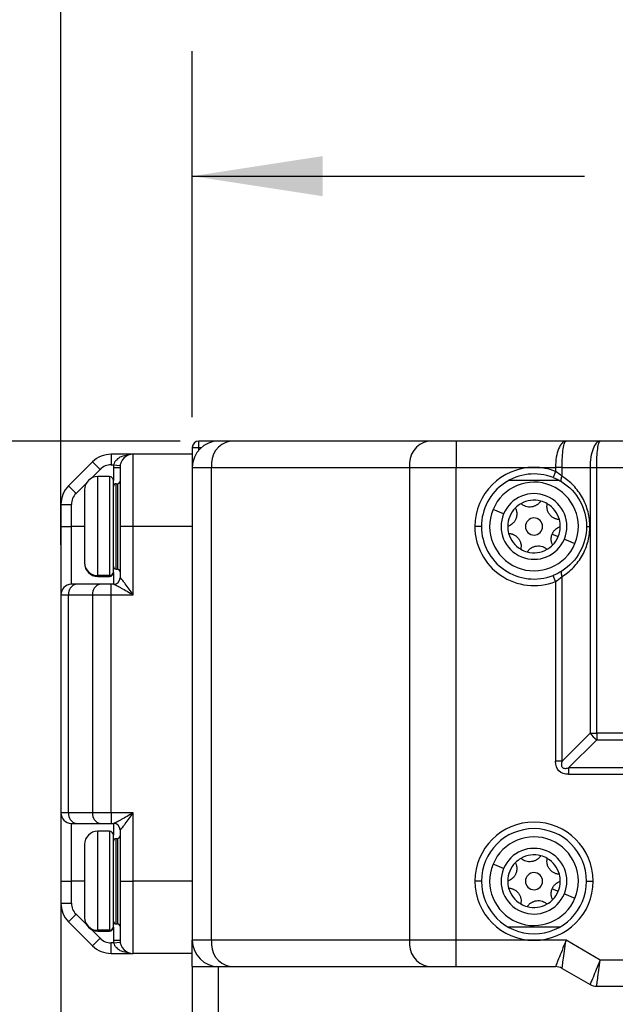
# Model space of a CAD drawing. Header units: millimetres. Extents: x 0 to 838, y 0 to 648.
# Tile 29 of 63: x 112 to 158, y 494 to 569. Entities that reach past the tile are written whole.
import ezdxf

# ---------------------------------------------------------------- set-up
doc = ezdxf.new("R2010")
doc.units = ezdxf.units.MM
doc.header["$LTSCALE"] = 3
doc.layers.add('DIMENSIONS', color=140, linetype='Continuous', lineweight=25)
doc.styles.add('SLDTEXTSTYLE0', font='TXT', dxfattribs={"width": 0.7})
doc.dimstyles.new('SLDDIMSTYLE0', dxfattribs={"dimtxt": 6.474023, "dimasz": 9.906, "dimexe": 0, "dimexo": 0.0625, "dimgap": 1.618506, "dimtad": 0, "dimtih": 1, "dimtoh": 1, "dimdec": 1, "dimrnd": 1e-09, "dimzin": 4, "dimdsep": 46, "dimtxsty": 'SLDTEXTSTYLE0', "dimsah": 1, "dimcen": 0.09, "dimadec": 0, "dimazin": 1, "dimtfac": 1, "dimtdec": 1, "dimtofl": 0, "dimtmove": 0, "dimatfit": 3, "dimfxl": 0, "dimfrac": 2, "dimtolj": 1, "dimtzin": 12, "dimarcsym": 0})
doc.dimstyles.new('SLDDIMSTYLE1', dxfattribs={"dimtxt": 6.474023, "dimasz": 9.906, "dimexe": 0, "dimexo": 0.0625, "dimgap": 1.618506, "dimtad": 0, "dimtih": 1, "dimtoh": 1, "dimdec": 1, "dimrnd": 1e-09, "dimzin": 4, "dimdsep": 46, "dimtxsty": 'SLDTEXTSTYLE0', "dimsah": 1, "dimcen": 0.09, "dimadec": 0, "dimazin": 1, "dimtfac": 1, "dimtdec": 1, "dimtmove": 0, "dimatfit": 0, "dimfxl": 0, "dimfrac": 2, "dimtolj": 1, "dimtzin": 12, "dimarcsym": 0})
doc.dimstyles.new('SLDDIMSTYLE2', dxfattribs={"dimtxt": 6.474023, "dimasz": 9.906, "dimexe": 0, "dimexo": 0.0625, "dimgap": 1.618506, "dimtad": 0, "dimtih": 1, "dimtoh": 1, "dimdec": 1, "dimrnd": 1e-09, "dimzin": 12, "dimdsep": 46, "dimtxsty": 'SLDTEXTSTYLE0', "dimsah": 1, "dimcen": 0.09, "dimadec": 0, "dimazin": 3, "dimtfac": 1, "dimtdec": 1, "dimtofl": 0, "dimtmove": 0, "dimatfit": 3, "dimfxl": 0, "dimfrac": 2, "dimtolj": 1, "dimtzin": 12, "dimarcsym": 0})

# ---------------------------------------------------------------- blocks, each defined once
blk = doc.blocks.new('_D_21')
at = {"layer": 'DIMENSIONS'}
for p, q in [((115.508, 504.382), (115.508, 432.324)), ((125.508, 485.682), (125.508, 432.324)), ((70.173, 441.849), (67.999, 441.849)), ((67.999, 441.849), (67.999, 431.559)), ((89.411, 441.849), (91.585, 441.849)), ((91.585, 441.849), (91.585, 431.559)), ((115.508, 441.849), (98.184, 441.849)), ((125.508, 441.849), (144.558, 441.849)), ((67.999, 431.559), (70.173, 431.559)), ((91.585, 431.559), (89.411, 431.559))]:
    blk.add_line(p, q, dxfattribs=at)
for points in [[(115.508, 441.849), (105.602, 443.373), (105.602, 440.325)], [(125.508, 441.849), (135.414, 440.325), (135.414, 443.373)]]:
    blk.add_solid(points, dxfattribs=at)
at = {"layer": 'DIMENSIONS', "char_height": 6.35, "attachment_point": 1, "style": 'SLDTEXTSTYLE0'}
for s, insert in [('10.0', (70.173, 451.484)), ('0.39', (70.173, 439.745))]:
    blk.add_mtext(s, dxfattribs=dict(at, insert=insert))
blk = doc.blocks.new('_D_23')
at = {"layer": 'DIMENSIONS'}
for p, q in [((125.508, 538.302), (125.508, 566.182)), ((220.508, 538.302), (220.508, 566.182)), ((125.508, 556.657), (155.36, 556.657)), ((164.133, 556.657), (161.959, 556.657)), ((161.959, 556.657), (161.959, 546.367)), ((183.371, 556.657), (185.545, 556.657)), ((185.545, 556.657), (185.545, 546.367)), ((220.508, 556.657), (192.143, 556.657)), ((161.959, 546.367), (164.133, 546.367)), ((185.545, 546.367), (183.371, 546.367))]:
    blk.add_line(p, q, dxfattribs=at)
for points in [[(125.508, 556.657), (135.414, 555.133), (135.414, 558.181)], [(220.508, 556.657), (210.602, 558.181), (210.602, 555.133)]]:
    blk.add_solid(points, dxfattribs=at)
at = {"layer": 'DIMENSIONS', "char_height": 6.35, "attachment_point": 1, "style": 'SLDTEXTSTYLE0'}
for s, insert in [('95.0', (164.133, 566.291)), ('3.74', (164.133, 554.553))]:
    blk.add_mtext(s, dxfattribs=dict(at, insert=insert))
blk = doc.blocks.new('_D_24')
at = {"layer": 'DIMENSIONS'}
for p, q in [((115.508, 528.602), (115.508, 589.896)), ((248.608, 525.452), (248.608, 589.896)), ((115.508, 580.371), (155.36, 580.371)), ((164.133, 580.371), (161.959, 580.371)), ((161.959, 580.371), (161.959, 570.081)), ((183.371, 580.371), (185.545, 580.371)), ((185.545, 580.371), (185.545, 570.081)), ((248.608, 580.371), (192.143, 580.371)), ((161.959, 570.081), (164.133, 570.081)), ((185.545, 570.081), (183.371, 570.081))]:
    blk.add_line(p, q, dxfattribs=at)
for points in [[(115.508, 580.371), (125.414, 578.847), (125.414, 581.895)], [(248.608, 580.371), (238.702, 581.895), (238.702, 578.847)]]:
    blk.add_solid(points, dxfattribs=at)
at = {"layer": 'DIMENSIONS', "char_height": 6.35, "attachment_point": 1, "style": 'SLDTEXTSTYLE0'}
for s, insert in [('133.1', (161.44, 590.006)), ('5.24', (164.133, 578.267))]:
    blk.add_mtext(s, dxfattribs=dict(at, insert=insert))
blk = doc.blocks.new('_D_25')
at = {"layer": 'DIMENSIONS'}
for p, q in [((124.577, 536.492), (70.267, 536.492)), ((79.792, 536.492), (79.792, 518.239)), ((70.173, 506.5), (67.999, 506.5)), ((67.999, 506.5), (67.999, 496.211)), ((89.411, 506.5), (91.585, 506.5)), ((91.585, 506.5), (91.585, 496.211)), ((67.999, 496.211), (70.173, 496.211)), ((91.585, 496.211), (89.411, 496.211)), ((79.792, 474.492), (79.792, 494.762)), ((129.698, 474.492), (70.267, 474.492))]:
    blk.add_line(p, q, dxfattribs=at)
for points in [[(79.792, 536.492), (78.268, 526.586), (81.316, 526.586)], [(79.792, 474.492), (81.316, 484.398), (78.268, 484.398)]]:
    blk.add_solid(points, dxfattribs=at)
at = {"layer": 'DIMENSIONS', "char_height": 6.35, "attachment_point": 1, "style": 'SLDTEXTSTYLE0'}
for s, insert in [('62.0', (70.173, 516.135)), ('2.44', (70.173, 504.396))]:
    blk.add_mtext(s, dxfattribs=dict(at, insert=insert))

msp = doc.modelspace()

# ---------------------------------------------------------------- linework, layer by layer
for p, q in [((125.507871, 535.991732), (126.007871, 535.991732)), ((125.507871, 535.991732), (125.507871, 534.491732)), ((127.507871, 536.491732), (126.007871, 536.491732)), ((126.007871, 535.991732), (126.007871, 536.491732)), ((126.007871, 535.814608), (126.007871, 535.991732)), ((126.007871, 535.991732), (126.184995, 535.991732)), ((128.386551, 536.491732), (127.507871, 536.491732)), ((143.457619, 536.491732), (128.386551, 536.491732)), ((145.578939, 536.491732), (143.457619, 536.491732)), ((145.578939, 536.491732), (145.578939, 534.491732)), ((153.945693, 536.491732), (145.578939, 536.491732)), ((156.543769, 536.491732), (153.945693, 536.491732)), ((189.471973, 536.491732), (156.543769, 536.491732)), ((119.336298, 535.491732), (119.336298, 534.691732)), ((121.007871, 535.491732), (119.336298, 535.491732)), ((121.007871, 529.991732), (121.007871, 535.491732)), ((125.507871, 535.491732), (121.007871, 535.491732)), ((117.922085, 534.905946), (116.093657, 533.077519)), ((117.922085, 534.905946), (118.48777, 534.34026)), ((119.336298, 534.691732), (119.521264, 534.691732)), ((119.507871, 534.491732), (120.007871, 534.491732)), ((119.507871, 534.491732), (119.507871, 533.491732)), ((119.521264, 534.691732), (120.0168, 534.625066)), ((120.007871, 534.491732), (120.007871, 529.991732)), ((125.507871, 534.491732), (126.972337, 534.491732)), ((125.507871, 534.491732), (125.507871, 498.491732)), ((126.972337, 534.491732), (142.043405, 534.491732)), ((126.972337, 498.491732), (126.972337, 534.491732)), ((142.043405, 534.491732), (145.578939, 534.491732)), ((142.043405, 534.491732), (142.043405, 498.491732)), ((145.578939, 498.491732), (145.578939, 534.491732)), ((145.578939, 534.491732), (151.507871, 534.491732)), ((151.507871, 534.491732), (153.141846, 534.491732)), ((153.141846, 534.491732), (153.141846, 534.184599)), ((153.641846, 534.491732), (153.141846, 534.491732)), ((153.641846, 534.491732), (155.77582, 534.491732)), ((153.641846, 533.808362), (153.641846, 534.491732)), ((155.77582, 534.491732), (155.77582, 514.259682)), ((155.77582, 534.491732), (156.27582, 534.491732)), ((156.27582, 534.491732), (189.739922, 534.491732)), ((156.27582, 514.259682), (156.27582, 534.491732)), ((117.801639, 533.65413), (118.48777, 534.34026)), ((119.207871, 533.791732), (118.307871, 533.791732)), ((118.307871, 526.251467), (118.307871, 533.791732)), ((119.207871, 533.791732), (119.207871, 526.251467)), ((153.141846, 534.184599), (152.960293, 533.718725)), ((116.093657, 533.077519), (116.659343, 532.511833)), ((116.659343, 532.511833), (117.445473, 533.297964)), ((119.507871, 526.546751), (119.507871, 533.491732)), ((119.707871, 533.241732), (119.807871, 533.241732)), ((119.707871, 526.741732), (119.707871, 533.241732)), ((119.807871, 533.241732), (119.807871, 526.741732)), ((153.444363, 533.491732), (149.571379, 533.491732)), ((117.307871, 532.791732), (117.307871, 527.235747)), ((115.507871, 531.663305), (116.307871, 531.663305)), ((115.507871, 531.663305), (115.507871, 529.991732)), ((116.307871, 529.991732), (116.307871, 531.663305)), ((149.198551, 530.949355), (148.391555, 531.283998)), ((115.507871, 529.991732), (116.307871, 529.991732)), ((115.507871, 529.991732), (115.507871, 524.791732)), ((116.307871, 525.591732), (116.307871, 529.991732)), ((117.307871, 529.991732), (116.307871, 529.991732)), ((120.007871, 529.991732), (120.007871, 526.091732)), ((121.007871, 529.991732), (120.007871, 529.991732)), ((121.007871, 524.791732), (121.007871, 529.991732)), ((125.507871, 529.991732), (121.007871, 529.991732)), ((147.507871, 529.991732), (147.007871, 529.991732)), ((155.507871, 529.991732), (155.757871, 529.991732)), ((152.893463, 529.417159), (153.355327, 529.225634)), ((153.817191, 529.03411), (154.624187, 528.699467)), ((117.307871, 527.235747), (117.307871, 527.191732)), ((119.207871, 526.251467), (118.307871, 526.251467)), ((118.307871, 526.191732), (118.307871, 526.251467)), ((118.307871, 526.191732), (119.207871, 526.191732)), ((119.207871, 526.251467), (119.207871, 526.191732)), ((119.507871, 526.491732), (119.507871, 526.546751)), ((119.507871, 526.491732), (119.507871, 525.591732)), ((119.707871, 526.741732), (119.807871, 526.741732)), ((153.141846, 525.798866), (152.960293, 526.26474)), ((153.641846, 512.125707), (153.641846, 526.175102)), ((116.659343, 525.591732), (116.307871, 525.591732)), ((118.48777, 525.591732), (116.659343, 525.591732)), ((119.336298, 525.591732), (118.48777, 525.591732)), ((119.336298, 524.791732), (119.336298, 525.591732)), ((119.521264, 525.591732), (119.336298, 525.591732)), ((120.0168, 526.091732), (120.007871, 526.091732)), ((153.141846, 525.798866), (153.141846, 512.125707)), ((115.507871, 524.791732), (116.093657, 524.791732)), ((115.507871, 524.791732), (115.507871, 508.191732)), ((116.093657, 524.791732), (117.922085, 524.791732)), ((116.093657, 508.191732), (116.093657, 524.791732)), ((117.922085, 524.791732), (119.336298, 524.791732)), ((117.922085, 524.791732), (117.922085, 508.191732)), ((119.336298, 508.191732), (119.336298, 524.791732)), ((119.336298, 524.791732), (121.007871, 524.791732)), ((155.77582, 514.259682), (153.641846, 512.125707)), ((155.77582, 514.259682), (156.27582, 514.259682)), ((189.739922, 514.259682), (156.27582, 514.259682)), ((156.27582, 514.259682), (156.27582, 513.759682)), ((154.141846, 511.625707), (156.27582, 513.759682)), ((156.27582, 513.759682), (189.739922, 513.759682)), ((153.641846, 512.125707), (153.141846, 512.125707)), ((191.873896, 511.625707), (154.141846, 511.625707)), ((154.141846, 511.625707), (154.141846, 511.125707)), ((154.141846, 511.125707), (191.873896, 511.125707)), ((116.093657, 508.191732), (115.507871, 508.191732)), ((115.507871, 508.191732), (115.507871, 502.991732)), ((117.922085, 508.191732), (116.093657, 508.191732)), ((119.336298, 508.191732), (117.922085, 508.191732)), ((121.007871, 508.191732), (119.336298, 508.191732)), ((119.336298, 508.191732), (119.336298, 507.391732)), ((121.007871, 502.991732), (121.007871, 508.191732)), ((116.307871, 507.391732), (116.659343, 507.391732)), ((116.307871, 502.991732), (116.307871, 507.391732)), ((116.659343, 507.391732), (118.48777, 507.391732)), ((118.48777, 507.391732), (119.336298, 507.391732)), ((119.336298, 507.391732), (119.521264, 507.391732)), ((119.507871, 507.391732), (119.507871, 506.491732)), ((119.207871, 506.791732), (118.307871, 506.791732)), ((118.307871, 499.251467), (118.307871, 506.791732)), ((119.207871, 506.791732), (119.207871, 499.251467)), ((120.007871, 506.891732), (120.007871, 502.991732)), ((120.007871, 506.891732), (120.0168, 506.891732)), ((119.507871, 499.546751), (119.507871, 506.491732)), ((119.707871, 499.741732), (119.707871, 506.241732)), ((119.707871, 506.241732), (119.807871, 506.241732)), ((119.807871, 506.241732), (119.807871, 499.741732)), ((117.307871, 505.791732), (117.307871, 500.235747)), ((149.198551, 503.949355), (148.391555, 504.283998)), ((115.507871, 502.991732), (116.307871, 502.991732)), ((115.507871, 502.991732), (115.507871, 501.320159)), ((116.307871, 501.320159), (116.307871, 502.991732)), ((117.307871, 502.991732), (116.307871, 502.991732)), ((120.007871, 502.991732), (121.007871, 502.991732)), ((120.007871, 502.991732), (120.007871, 498.491732)), ((125.507871, 502.991732), (121.007871, 502.991732)), ((121.007871, 497.491732), (121.007871, 502.991732)), ((147.507871, 502.991732), (147.007871, 502.991732)), ((155.507871, 502.991732), (156.007871, 502.991732)), ((152.893463, 502.417159), (153.355327, 502.225634)), ((153.817191, 502.03411), (154.624187, 501.699467)), ((115.507871, 501.320159), (116.307871, 501.320159)), ((116.093657, 499.905946), (116.659343, 500.471631)), ((116.093657, 499.905946), (117.922085, 498.077519)), ((117.445473, 499.685501), (116.659343, 500.471631)), ((117.307871, 500.235747), (117.307871, 500.191732)), ((118.48777, 498.643204), (117.801639, 499.329335)), ((119.207871, 499.251467), (118.307871, 499.251467)), ((118.307871, 499.191732), (118.307871, 499.251467)), ((118.307871, 499.191732), (119.207871, 499.191732)), ((119.207871, 499.251467), (119.207871, 499.191732)), ((119.507871, 499.491732), (119.507871, 499.546751)), ((119.507871, 499.491732), (119.507871, 498.491732)), ((119.707871, 499.741732), (119.807871, 499.741732)), ((153.444363, 499.491732), (149.571379, 499.491732)), ((117.922085, 498.077519), (118.48777, 498.643204)), ((119.507871, 498.491732), (120.007871, 498.491732)), ((126.972337, 498.491732), (125.507871, 498.491732)), ((125.507871, 496.491732), (125.507871, 498.491732)), ((142.043405, 498.491732), (126.972337, 498.491732)), ((145.578939, 498.491732), (142.043405, 498.491732)), ((151.507871, 498.491732), (145.578939, 498.491732)), ((145.578939, 496.491732), (145.578939, 498.491732)), ((153.945693, 498.491732), (151.507871, 498.491732)), ((156.543769, 496.991732), (153.945693, 498.491732)), ((119.521264, 498.291732), (119.336298, 498.291732)), ((119.336298, 497.491732), (119.336298, 498.291732)), ((119.521264, 498.291732), (120.0168, 498.358399)), ((119.336298, 497.491732), (121.007871, 497.491732)), ((125.507871, 497.491732), (121.007871, 497.491732)), ((189.471973, 496.991732), (156.543769, 496.991732)), ((125.507871, 496.491732), (127.507871, 496.491732)), ((125.507871, 496.491732), (125.507871, 489.491732)), ((127.507871, 496.491732), (128.386551, 496.491732)), ((127.507871, 489.491732), (127.507871, 496.491732)), ((128.386551, 496.491732), (143.457619, 496.491732)), ((143.457619, 496.491732), (145.578939, 496.491732)), ((145.578939, 496.491732), (153.141846, 496.491732)), ((153.641846, 496.357758), (155.77582, 495.125707)), ((156.27582, 494.991732), (189.739922, 494.991732))]:
    msp.add_line(p, q)
at = {"flags": 128}
for points in [[(153.62696, 533.384292), (153.600229, 533.408788), (153.581214, 533.443856), (153.570417, 533.488567), (153.568125, 533.54174), (153.574398, 533.601967), (153.58907, 533.667655), (153.611752, 533.737065), (153.641846, 533.808362)], [(153.62696, 526.599172), (153.600229, 526.574677), (153.581214, 526.539609), (153.570417, 526.494898), (153.568125, 526.441725), (153.574398, 526.381498), (153.58907, 526.31581), (153.611752, 526.246399), (153.641846, 526.175102)]]:
    msp.add_lwpolyline(points, dxfattribs=at)
for centre, radius, start, end in [((127.507871, 534.491732), 2, 90, 180), ((126.007871, 535.991732), 0.5, 90, 180), ((128.740104, 534.741732), 1.785357, 101.42175366, 188.04946698), ((143.811172, 534.741732), 1.785357, 101.42175366, 188.04946698), ((119.336298, 533.491732), 2, 90, 135), ((121.007871, 534.491732), 1, 90, 180), ((119.336298, 533.491732), 1.2, 90, 135), ((121.007871, 534.491732), 1.5, 172.33774434, 180), ((151.507871, 529.991732), 4.5, 90, 180), ((151.507871, 529.991732), 4.5, 68.70896375, 90), ((118.307871, 532.791732), 1, 90, 180), ((119.207871, 533.491732), 0.3, 360, 90), ((151.507871, 529.991732), 4, 68.70896375, 180), ((117.507871, 531.663305), 2, 135, 180), ((119.707871, 533.041732), 0.2, 90, 180), ((119.807871, 533.441732), 0.2, 270, 0), ((151.507871, 529.991732), 3.37363, 337.47732641, 157.47732641), ((117.507871, 531.663305), 1.2, 135, 180), ((151.507871, 529.991732), 2.5, 337.47732641, 157.47732641), ((151.507871, 529.991732), 2, 135.1456814, 179.80897142), ((151.507871, 529.991732), 2, 119.80897142, 135.1456814), ((151.507871, 529.991732), 2, 75.1456814, 119.80897142), ((151.507871, 529.991732), 2, 59.80897142, 75.1456814), ((151.507871, 529.991732), 2, 15.1456814, 59.80897142), ((151.507871, 529.991732), 3.37363, 157.47732641, 337.47732641), ((151.507871, 529.991732), 2.5, 157.47732641, 337.47732641), ((151.507871, 529.991732), 0.65, 337.47732641, 157.47732641), ((151.507871, 529.991732), 4.5, 180, 291.29103625), ((151.507871, 529.991732), 4, 180, 291.29103625), ((151.507871, 529.991732), 2, 179.80897142, 195.1456814), ((151.507871, 529.991732), 0.65, 157.47732641, 337.47732641), ((151.507871, 529.991732), 2, 337.47732641, 359.80897142), ((151.507871, 529.991732), 2, 359.80897142, 15.1456814), ((151.507871, 529.991732), 2, 195.1456814, 239.80897142), ((151.507871, 529.991732), 2, 315.1456814, 337.47732641), ((151.507871, 529.991732), 2, 299.80897142, 315.1456814), ((151.507871, 529.991732), 2, 239.80897142, 255.1456814), ((151.507871, 529.991732), 2, 255.1456814, 299.80897142), ((118.300073, 527.24367), 0.992234, 180.4574901, 270.45029835), ((118.307871, 527.191732), 1, 180, 270), ((119.707871, 526.941732), 0.2, 180, 270), ((119.21021, 526.549128), 0.29767, 269.54970165, 359.5425099), ((119.207871, 526.491732), 0.3, 270, 0), ((119.807871, 526.541732), 0.2, 0, 90), ((116.307871, 524.791732), 0.8, 90, 180), ((116.800764, 524.891732), 0.714143, 101.42175366, 188.04946698), ((118.629191, 524.891732), 0.714143, 101.42175366, 188.04946698), ((119.507871, 526.091732), 0.5, 270, 0), ((119.519022, 526.08951), 0.497783, 270.2580874, 0.25578298), ((157.818903, 515.802764), 2.56033, 217.06271949, 232.93728051), ((116.307871, 508.191732), 0.8, 180, 270), ((116.800764, 508.091732), 0.714143, 171.95053302, 258.57824634), ((118.629191, 508.091732), 0.714143, 171.95053302, 258.57824634), ((119.507871, 506.891732), 0.5, 0, 90), ((119.519022, 506.893955), 0.497783, 359.74421702, 89.7419126), ((151.507871, 502.991732), 4.5, 0, 180), ((118.307871, 505.791732), 1, 90, 180), ((119.207871, 506.491732), 0.3, 0, 90), ((151.507871, 502.991732), 4, 0, 180), ((119.707871, 506.041732), 0.2, 90, 180), ((119.807871, 506.441732), 0.2, 270, 0), ((151.507871, 502.991732), 3.37363, 337.47732641, 157.47732641), ((151.507871, 502.991732), 2.5, 337.47732641, 157.47732641), ((151.507871, 502.991732), 2, 135.1456814, 179.80897142), ((151.507871, 502.991732), 2, 119.80897142, 135.1456814), ((151.507871, 502.991732), 2, 75.1456814, 119.80897142), ((151.507871, 502.991732), 2, 59.80897142, 75.1456814), ((151.507871, 502.991732), 2, 15.1456814, 59.80897142), ((151.507871, 502.991732), 3.37363, 157.47732641, 337.47732641), ((151.507871, 502.991732), 2.5, 157.47732641, 337.47732641), ((151.507871, 502.991732), 4.5, 180, 270), ((151.507871, 502.991732), 4, 180, 0), ((151.507871, 502.991732), 2, 179.80897142, 195.1456814), ((151.507871, 502.991732), 0.65, 157.47732641, 337.47732641), ((151.507871, 502.991732), 0.65, 337.47732641, 157.47732641), ((151.507871, 502.991732), 4.5, 270, 0), ((151.507871, 502.991732), 2, 337.47732641, 359.80897142), ((151.507871, 502.991732), 2, 359.80897142, 15.1456814), ((151.507871, 502.991732), 2, 195.1456814, 239.80897142), ((151.507871, 502.991732), 2, 315.1456814, 337.47732641), ((151.507871, 502.991732), 2, 299.80897142, 315.1456814), ((117.507871, 501.320159), 2, 180, 225), ((117.507871, 501.320159), 1.2, 180, 225), ((151.507871, 502.991732), 2, 239.80897142, 255.1456814), ((151.507871, 502.991732), 2, 255.1456814, 299.80897142), ((118.300073, 500.24367), 0.992234, 180.4574901, 270.45029835), ((118.307871, 500.191732), 1, 180, 270), ((119.707871, 499.941732), 0.2, 180, 270), ((119.21021, 499.549128), 0.29767, 269.54970165, 359.5425099), ((119.207871, 499.491732), 0.3, 270, 0), ((119.807871, 499.541732), 0.2, 0, 90), ((119.336298, 499.491732), 1.2, 225, 270), ((121.007871, 498.491732), 1.5, 180, 187.66225566), ((121.007871, 498.491732), 1, 180, 270), ((127.507871, 498.491732), 2, 180, 270), ((128.740104, 498.241732), 1.785357, 171.95053302, 258.57824634), ((143.811172, 498.241732), 1.785357, 171.95053302, 258.57824634), ((119.336298, 499.491732), 2, 225, 270), ((153.141846, 495.491732), 1, 60, 90), ((156.27582, 495.991732), 1, 240, 270)]:
    msp.add_arc(centre, radius, start, end)
for points, knots in [([(153.945693, 536.491732), (153.840451, 536.491732), (153.735288, 536.439678), (153.54086, 536.239305), (153.451691, 536.091066), (153.302883, 535.720826), (153.243302, 535.49897), (153.162768, 535.015228), (153.141846, 534.753579), (153.141846, 534.491732)], [0, 0, 0, 0, 0.25, 0.25, 0.5, 0.5, 0.75, 0.75, 1, 1, 1, 1]), ([(153.641846, 534.491732), (153.641846, 534.753579), (153.649754, 535.015228), (153.680195, 535.49897), (153.702716, 535.720826), (153.758965, 536.091066), (153.79267, 536.239305), (153.866162, 536.439678), (153.905912, 536.491732), (153.945693, 536.491732)], [0, 0, 0, 0, 0.25, 0.25, 0.5, 0.5, 0.75, 0.75, 1, 1, 1, 1]), ([(156.543769, 536.491732), (156.443227, 536.491732), (156.34276, 536.439678), (156.157016, 536.239305), (156.071829, 536.091066), (155.929666, 535.720826), (155.872746, 535.49897), (155.795808, 535.015228), (155.77582, 534.753579), (155.77582, 534.491732)], [0, 0, 0, 0, 0.25, 0.25, 0.5, 0.5, 0.75, 0.75, 1, 1, 1, 1]), ([(156.27582, 534.491732), (156.27582, 534.753579), (156.282794, 535.015228), (156.309639, 535.49897), (156.329499, 535.720826), (156.379102, 536.091066), (156.408825, 536.239305), (156.473634, 536.439678), (156.508689, 536.491732), (156.543769, 536.491732)], [0, 0, 0, 0, 0.25, 0.25, 0.5, 0.5, 0.75, 0.75, 1, 1, 1, 1]), ([(120.614352, 535.410144), (120.439254, 535.390471), (120.121272, 535.354745), (119.780283, 535.121228), (119.587334, 534.892726), (119.542153, 534.75528), (119.521264, 534.691732)], [0, 0, 0, 0, 0.394920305, 0.717184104, 0.869242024, 1, 1, 1, 1]), ([(155.757871, 529.991732), (155.757871, 530.355396), (155.713134, 530.730829), (155.525051, 531.470517), (155.381604, 531.834385), (155.005337, 532.513049), (154.77272, 532.827479), (154.245003, 533.378866), (153.950284, 533.615703), (153.641846, 533.808362)], [0, 0, 0, 0, 0.25, 0.25, 0.5, 0.5, 0.75, 0.75, 1, 1, 1, 1]), ([(153.62696, 533.384292), (154.19988, 533.02643), (154.678895, 532.521593), (155.333468, 531.340955), (155.507871, 530.667043), (155.507871, 529.991732)], [0, 0, 0, 0, 0.5, 0.5, 1, 1, 1, 1]), ([(150.090066, 531.402346), (150.103693, 531.373615), (150.129995, 531.31816), (150.158693, 531.233016), (150.179005, 531.151686), (150.191596, 531.07472), (150.200466, 530.974288), (150.197153, 530.849613), (150.172166, 530.70225), (150.138583, 530.610735), (150.122279, 530.566306)], [0, 0, 0, 0, 0.116272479, 0.224430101, 0.324521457, 0.416608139, 0.500769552, 0.677743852, 0.843547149, 1, 1, 1, 1]), ([(152.020595, 531.924894), (152.00257, 531.898787), (151.967777, 531.848392), (151.908543, 531.781096), (151.848425, 531.722939), (151.788218, 531.673601), (151.686403, 531.602102), (151.532612, 531.524817), (151.31529, 531.471408), (151.090825, 531.46609), (150.881191, 531.50972), (150.681293, 531.594666), (150.573157, 531.680096), (150.513651, 531.727108)], [0, 0, 0, 0, 0.05807451, 0.112100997, 0.16210358, 0.208112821, 0.250168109, 0.380431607, 0.499153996, 0.618430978, 0.749371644, 0.862082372, 1, 1, 1, 1]), ([(153.4384, 530.514281), (153.406778, 530.516837), (153.345738, 530.521772), (153.257841, 530.539422), (153.177416, 530.562407), (153.104585, 530.589879), (152.991758, 530.642304), (152.847932, 530.736848), (152.693017, 530.89835), (152.576179, 531.090083), (152.509147, 531.293447), (152.482764, 531.509037), (152.50268, 531.6454), (152.51364, 531.720439)], [0, 0, 0, 0, 0.058074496, 0.112100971, 0.162103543, 0.208112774, 0.250168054, 0.380431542, 0.499153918, 0.618430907, 0.749371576, 0.862082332, 1, 1, 1, 1]), ([(150.122279, 530.566306), (150.110889, 530.540631), (150.087729, 530.488423), (150.044141, 530.413283), (149.993262, 530.340103), (149.93435, 530.270013), (149.844374, 530.181417), (149.705964, 530.077065), (149.578187, 530.02632), (149.507882, 529.9984)], [0, 0, 0, 0, 0.093008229, 0.18911929, 0.288771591, 0.39235857, 0.50023061, 0.725021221, 1, 1, 1, 1]), ([(152.893463, 529.417159), (152.904853, 529.442834), (152.928013, 529.495041), (152.971601, 529.570182), (153.02248, 529.643362), (153.081392, 529.713451), (153.171368, 529.802048), (153.309778, 529.9064), (153.437556, 529.957144), (153.50786, 529.985064)], [0, 0, 0, 0, 0.0930082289, 0.1891192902, 0.2887715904, 0.3923585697, 0.5002306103, 0.7250212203, 1, 1, 1, 1]), ([(155.507871, 529.991732), (155.507871, 529.316422), (155.333468, 528.64251), (154.678895, 527.461871), (154.19988, 526.957035), (153.62696, 526.599172)], [0, 0, 0, 0, 0.5, 0.5, 1, 1, 1, 1]), ([(153.641846, 526.175102), (153.950284, 526.367761), (154.245003, 526.604599), (154.77272, 527.155985), (155.005337, 527.470415), (155.381604, 528.14908), (155.525051, 528.512948), (155.713134, 529.252635), (155.757871, 529.628068), (155.757871, 529.991732)], [0, 0, 0, 0, 0.25, 0.25, 0.5, 0.5, 0.75, 0.75, 1, 1, 1, 1]), ([(149.577342, 529.469184), (149.608964, 529.466627), (149.670004, 529.461693), (149.757901, 529.444043), (149.838326, 529.421057), (149.911157, 529.393585), (150.023984, 529.341161), (150.16781, 529.246617), (150.322725, 529.085114), (150.439563, 528.893382), (150.506595, 528.690018), (150.532978, 528.474428), (150.513062, 528.338064), (150.502102, 528.263025)], [0, 0, 0, 0, 0.058074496, 0.11210097, 0.162103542, 0.208112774, 0.250168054, 0.380431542, 0.499153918, 0.618430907, 0.749371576, 0.862082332, 1, 1, 1, 1]), ([(152.925676, 528.581119), (152.912049, 528.609849), (152.885747, 528.665305), (152.857049, 528.750449), (152.836738, 528.831778), (152.824147, 528.908745), (152.815276, 529.009177), (152.818589, 529.133852), (152.843576, 529.281215), (152.877159, 529.372729), (152.893463, 529.417159)], [0, 0, 0, 0, 0.116272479, 0.224430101, 0.324521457, 0.416608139, 0.500769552, 0.677743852, 0.843547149, 1, 1, 1, 1]), ([(150.995147, 528.058571), (151.013172, 528.084678), (151.047966, 528.135073), (151.107199, 528.202369), (151.167317, 528.260526), (151.227525, 528.309864), (151.329339, 528.381363), (151.48313, 528.458648), (151.700452, 528.512057), (151.924917, 528.517375), (152.134551, 528.473745), (152.334449, 528.388798), (152.442585, 528.303368), (152.502091, 528.256357)], [0, 0, 0, 0, 0.05807451, 0.112100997, 0.16210358, 0.208112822, 0.250168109, 0.380431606, 0.499153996, 0.618430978, 0.749371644, 0.862082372, 1, 1, 1, 1]), ([(119.521264, 525.591732), (119.550262, 525.591732), (119.626247, 525.558377), (119.781255, 525.480115), (119.840054, 525.449141), (119.964381, 525.382168), (120.030529, 525.34585), (120.239447, 525.229861), (120.38735, 525.14616), (120.692327, 524.972511), (120.850911, 524.881653), (121.007871, 524.791732)], [0, 0, 0, 0, 0.25, 0.25, 0.375, 0.375, 0.5, 0.5, 0.75, 0.75, 1, 1, 1, 1]), ([(121.007871, 524.791732), (120.903232, 524.937852), (120.797509, 525.085498), (120.594191, 525.367677), (120.495589, 525.503691), (120.35631, 525.692174), (120.312211, 525.75119), (120.229326, 525.860021), (120.190127, 525.910355), (120.086788, 526.037529), (120.03613, 526.091732), (120.0168, 526.091732)], [0, 0, 0, 0, 0.25, 0.25, 0.5, 0.5, 0.625, 0.625, 0.75, 0.75, 1, 1, 1, 1]), ([(154.141846, 511.125707), (153.830041, 511.125707), (153.572417, 511.211821), (153.22796, 511.556278), (153.141846, 511.813902), (153.141846, 512.125707)], [0, 0, 0, 0, 0.5, 0.5, 1, 1, 1, 1]), ([(153.641846, 512.125707), (153.630074, 512.082767), (153.608332, 512.003461), (153.594188, 511.889868), (153.59788, 511.792844), (153.62072, 511.711896), (153.667766, 511.642679), (153.747863, 511.593915), (153.858629, 511.575799), (153.993714, 511.585849), (154.089114, 511.611518), (154.141846, 511.625707)], [0, 0, 0, 0, 0.135324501, 0.249930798, 0.346053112, 0.427462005, 0.500251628, 0.592041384, 0.699971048, 0.834163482, 1, 1, 1, 1]), ([(121.007871, 508.191732), (120.850911, 508.101811), (120.692327, 508.010953), (120.38735, 507.837305), (120.239447, 507.753604), (120.030529, 507.637614), (119.964381, 507.601297), (119.840054, 507.534324), (119.781255, 507.503349), (119.626247, 507.425088), (119.550262, 507.391732), (119.521264, 507.391732)], [0, 0, 0, 0, 0.25, 0.25, 0.5, 0.5, 0.625, 0.625, 0.75, 0.75, 1, 1, 1, 1]), ([(120.0168, 506.891732), (120.03613, 506.891732), (120.086788, 506.945935), (120.190127, 507.07311), (120.229326, 507.123444), (120.312211, 507.232275), (120.35631, 507.29129), (120.495589, 507.479773), (120.594191, 507.615787), (120.797509, 507.897967), (120.903232, 508.045612), (121.007871, 508.191732)], [0, 0, 0, 0, 0.25, 0.25, 0.375, 0.375, 0.5, 0.5, 0.75, 0.75, 1, 1, 1, 1]), ([(150.090066, 504.402346), (150.103693, 504.373615), (150.129995, 504.31816), (150.158693, 504.233016), (150.179005, 504.151686), (150.191596, 504.07472), (150.200466, 503.974288), (150.197153, 503.849613), (150.172166, 503.70225), (150.138583, 503.610735), (150.122279, 503.566306)], [0, 0, 0, 0, 0.1162724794, 0.224430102, 0.324521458, 0.4166081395, 0.5007695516, 0.6777438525, 0.8435471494, 1, 1, 1, 1]), ([(152.020595, 504.924894), (152.00257, 504.898787), (151.967777, 504.848392), (151.908543, 504.781096), (151.848425, 504.722939), (151.788218, 504.673601), (151.686403, 504.602102), (151.532612, 504.524817), (151.31529, 504.471408), (151.090825, 504.46609), (150.881191, 504.50972), (150.681293, 504.594666), (150.573157, 504.680096), (150.513651, 504.727108)], [0, 0, 0, 0, 0.05807451, 0.112100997, 0.16210358, 0.208112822, 0.250168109, 0.380431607, 0.499153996, 0.618430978, 0.749371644, 0.862082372, 1, 1, 1, 1]), ([(153.4384, 503.514281), (153.406778, 503.516837), (153.345738, 503.521772), (153.257841, 503.539422), (153.177416, 503.562407), (153.104585, 503.589879), (152.991758, 503.642304), (152.847932, 503.736848), (152.693017, 503.89835), (152.576179, 504.090083), (152.509147, 504.293447), (152.482764, 504.509037), (152.50268, 504.6454), (152.51364, 504.720439)], [0, 0, 0, 0, 0.058074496, 0.1121009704, 0.1621035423, 0.2081127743, 0.2501680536, 0.3804315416, 0.4991539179, 0.6184309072, 0.7493715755, 0.862082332, 1, 1, 1, 1]), ([(150.122279, 503.566306), (150.110889, 503.540631), (150.087729, 503.488423), (150.044141, 503.413283), (149.993262, 503.340103), (149.93435, 503.270013), (149.844374, 503.181417), (149.705964, 503.077065), (149.578187, 503.02632), (149.507882, 502.9984)], [0, 0, 0, 0, 0.0930082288, 0.1891192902, 0.2887715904, 0.3923585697, 0.5002306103, 0.7250212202, 1, 1, 1, 1]), ([(152.893463, 502.417159), (152.904853, 502.442834), (152.928013, 502.495041), (152.971601, 502.570182), (153.02248, 502.643362), (153.081392, 502.713451), (153.171368, 502.802048), (153.309778, 502.9064), (153.437556, 502.957144), (153.50786, 502.985064)], [0, 0, 0, 0, 0.093008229, 0.18911929, 0.288771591, 0.39235857, 0.50023061, 0.725021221, 1, 1, 1, 1]), ([(149.577342, 502.469184), (149.608964, 502.466627), (149.670004, 502.461693), (149.757901, 502.444043), (149.838326, 502.421057), (149.911157, 502.393585), (150.023984, 502.341161), (150.16781, 502.246617), (150.322725, 502.085114), (150.439563, 501.893382), (150.506595, 501.690018), (150.532978, 501.474428), (150.513062, 501.338064), (150.502102, 501.263025)], [0, 0, 0, 0, 0.058074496, 0.112100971, 0.162103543, 0.208112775, 0.250168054, 0.380431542, 0.499153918, 0.618430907, 0.749371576, 0.862082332, 1, 1, 1, 1]), ([(152.925676, 501.581119), (152.912049, 501.609849), (152.885747, 501.665305), (152.857049, 501.750449), (152.836738, 501.831778), (152.824147, 501.908745), (152.815276, 502.009177), (152.818589, 502.133852), (152.843576, 502.281215), (152.877159, 502.372729), (152.893463, 502.417159)], [0, 0, 0, 0, 0.1162724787, 0.2244301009, 0.3245214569, 0.4166081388, 0.5007695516, 0.677743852, 0.8435471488, 1, 1, 1, 1]), ([(150.995147, 501.058571), (151.013172, 501.084678), (151.047966, 501.135073), (151.107199, 501.202369), (151.167317, 501.260526), (151.227525, 501.309864), (151.329339, 501.381363), (151.48313, 501.458648), (151.700452, 501.512057), (151.924917, 501.517375), (152.134551, 501.473745), (152.334449, 501.388798), (152.442585, 501.303368), (152.502091, 501.256357)], [0, 0, 0, 0, 0.05807451, 0.112100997, 0.16210358, 0.208112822, 0.250168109, 0.380431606, 0.499153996, 0.618430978, 0.749371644, 0.862082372, 1, 1, 1, 1]), ([(153.945693, 498.491732), (153.840451, 498.229886), (153.735288, 497.968237), (153.54086, 497.484494), (153.451691, 497.262639), (153.302883, 496.892399), (153.243302, 496.74416), (153.162768, 496.543787), (153.141846, 496.491732), (153.141846, 496.491732)], [0, 0, 0, 0, 0.25, 0.25, 0.5, 0.5, 0.75, 0.75, 1, 1, 1, 1]), ([(153.641846, 496.357758), (153.641846, 496.357758), (153.649754, 496.413299), (153.680195, 496.627094), (153.702716, 496.785264), (153.758965, 497.180305), (153.79267, 497.417022), (153.866162, 497.933169), (153.905912, 498.212345), (153.945693, 498.491732)], [0, 0, 0, 0, 0.25, 0.25, 0.5, 0.5, 0.75, 0.75, 1, 1, 1, 1]), ([(119.521264, 498.291732), (119.542154, 498.228182), (119.587333, 498.09074), (119.780275, 497.86217), (120.126142, 497.626119), (120.449547, 497.590146), (120.630031, 497.57007)], [0, 0, 0, 0, 0.12921206, 0.279451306, 0.597880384, 1, 1, 1, 1]), ([(156.543769, 496.991732), (156.443227, 496.747426), (156.34276, 496.503304), (156.157016, 496.051967), (156.071829, 495.844973), (155.929666, 495.499534), (155.872746, 495.361225), (155.795808, 495.174275), (155.77582, 495.125707), (155.77582, 495.125707)], [0, 0, 0, 0, 0.25, 0.25, 0.5, 0.5, 0.75, 0.75, 1, 1, 1, 1]), ([(156.27582, 494.991732), (156.27582, 494.991732), (156.282794, 495.043787), (156.309639, 495.24416), (156.329499, 495.392399), (156.379102, 495.762639), (156.408825, 495.984494), (156.473634, 496.468237), (156.508689, 496.729886), (156.543769, 496.991732)], [0, 0, 0, 0, 0.25, 0.25, 0.5, 0.5, 0.75, 0.75, 1, 1, 1, 1])]:
    msp.add_open_spline(points, degree=3, knots=knots)
for points in [[(152.960293, 533.718725), (153.20113, 533.62487), (153.428468, 533.508276), (153.62696, 533.384292)], [(153.641846, 533.808362), (153.492823, 533.947988), (153.322504, 534.078994), (153.141846, 534.184599)], [(153.62696, 526.599172), (153.43065, 526.476552), (153.203747, 526.359615), (152.960293, 526.26474)], [(153.141846, 525.798866), (153.324483, 525.905628), (153.494456, 526.037006), (153.641846, 526.175102)]]:
    msp.add_open_spline(points, degree=3)

# ---------------------------------------------------------------- dimensions: what is measured, and where the dimension line sits
at = {"layer": 'DIMENSIONS'}
for base, p1, p2, dimstyle, picture, middle in [((248.607871, 580.370708), (115.507871, 524.791732), (248.607871, 521.641732), 'SLDDIMSTYLE2', '_D_24', (173.751847, 580.370708)), ((220.507871, 556.656543), (125.507871, 534.491732), (220.507871, 534.491732), 'SLDDIMSTYLE0', '_D_23', (173.751847, 556.656543)), ((115.507871, 441.848597), (125.507871, 489.491732), (115.507871, 508.191732), 'SLDDIMSTYLE1', '_D_21', (79.792003, 441.848597))]:
    dim = msp.add_linear_dim(base=base, p1=p1, p2=p2, dimstyle=dimstyle, dxfattribs=at)
    dim.commit()
    dim.dimension.update_dxf_attribs({"geometry": picture, "text_midpoint": middle, "dimtype": 160})
dim = msp.add_linear_dim(base=(79.792003, 536.491732), p1=(133.507871, 474.491732), p2=(128.386551, 536.491732), angle=90, dimstyle='SLDDIMSTYLE0', dxfattribs=at)
dim.commit()
dim.dimension.update_dxf_attribs({"geometry": '_D_25', "text_midpoint": (79.792003, 506.500189), "dimtype": 160})

doc.saveas('drawing.dxf')
